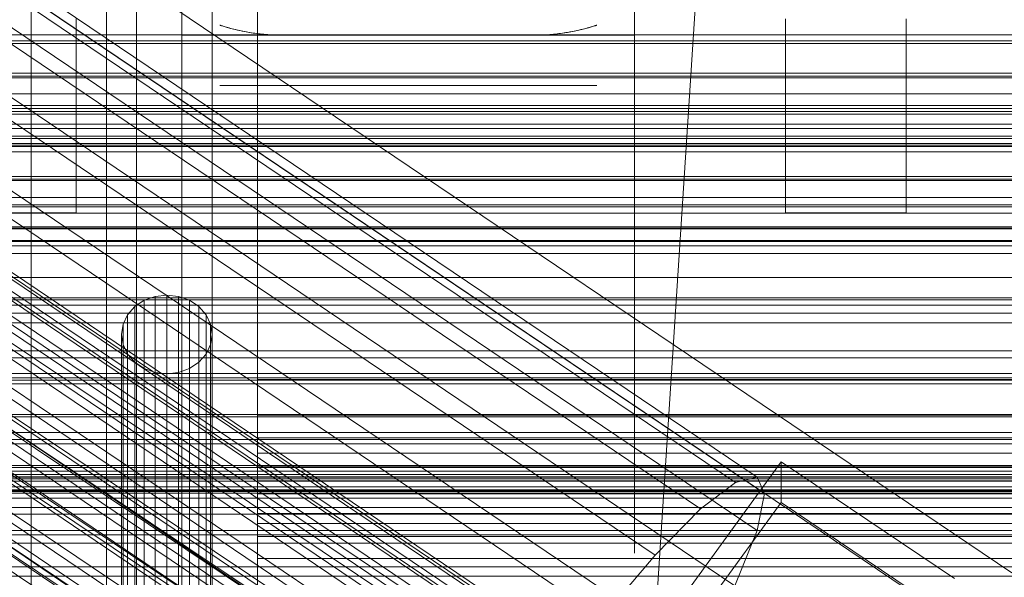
# Model space of a CAD drawing. Header units: millimetres. Extents: x -3490 to 61924, y -72580 to 6847.
# Tile 131 of 256: x -196 to -130, y -34783 to -34746. Entities that reach past the tile are written whole.
import ezdxf

# ---------------------------------------------------------------- set-up
doc = ezdxf.new("R2010")
doc.units = ezdxf.units.MM
for name, color, linetype, lineweight in [('COTAS_O', 1, 'Continuous', 0), ('COTAS_P', 1, 'Continuous', 0), ('frontal_bajante_movil', 7, 'Continuous', 0), ('frontal_briquetadora', 7, 'Continuous', 0), ('frontal_C01', 7, 'Continuous', 0), ('frontal_C02', 7, 'Continuous', 0), ('frontal_C03', 7, 'Continuous', 0), ('frontal_C05', 7, 'Continuous', 0), ('frontal_mezcladora', 7, 'Continuous', 0)]:
    doc.layers.add(name, color=color, linetype=linetype, lineweight=lineweight)
doc.dimstyles.new('R19_100', dxfattribs={"dimtxt": 250, "dimasz": 150, "dimexe": 150, "dimexo": 80, "dimgap": 100, "dimtad": 1, "dimtih": 1, "dimtoh": 1, "dimdsep": 46, "dimcen": 0.09, "dimadec": 0, "dimazin": 0, "dimtfac": 1, "dimtdec": 4, "dimtofl": 0, "dimtmove": 0, "dimatfit": 3, "dimfxl": 1, "dimtolj": 1, "dimtzin": 0, "dimarcsym": 0})

# ---------------------------------------------------------------- blocks, each defined once
blk = doc.blocks.new('DIM_R29_52')
at = {"layer": 'COTAS_P'}
for p, q in [((-1750, -34600), (-1600, -34555)), ((2600, -34600), (2450, -34555)), ((-1750, -35500), (-1750, -34600)), ((-1750, -34600), (2600, -34600)), ((-1750, -34600), (-1600, -34645)), ((2600, -34600), (2450, -34645)), ((2600, -35500), (2600, -34600))]:
    blk.add_line(p, q, dxfattribs=at)
blk.add_text('4350 P', height=250, dxfattribs=at).set_placement((425, -34500))
blk = doc.blocks.new('DIM_R29_58')
at = {"layer": 'COTAS_P'}
for p, q in [((-150, -32300), (550, -32300)), ((550, -32300), (505, -32450)), ((550, -34900), (550, -32300)), ((550, -32300), (595, -32450)), ((550, -34900), (505, -34750)), ((550, -34900), (595, -34750)), ((-150, -34900), (550, -34900))]:
    blk.add_line(p, q, dxfattribs=at)
blk.add_text('2600 P', height=250, rotation=90, dxfattribs=at).set_placement((450, -33600))
blk = doc.blocks.new('DIM_R29_60')
at = {"layer": 'COTAS_O'}
for p, q in [((-650, -33700), (50, -33700)), ((50, -33700), (5, -33850)), ((50, -34900), (50, -33700)), ((50, -33700), (95, -33850)), ((50, -34900), (5, -34750)), ((50, -34900), (95, -34750)), ((-650, -34900), (50, -34900))]:
    blk.add_line(p, q, dxfattribs=at)
blk.add_text('1200 O', height=250, rotation=90, dxfattribs=at).set_placement((-50, -34300))
blk = doc.blocks.new('DIM_R29_61')
at = {"layer": 'COTAS_O'}
for p, q in [((-650, -34200), (-500, -34155)), ((650, -34200), (500, -34155)), ((-650, -34900), (-650, -34200)), ((-650, -34200), (650, -34200)), ((-650, -34200), (-500, -34245)), ((650, -34200), (500, -34245)), ((650, -34900), (650, -34200))]:
    blk.add_line(p, q, dxfattribs=at)
blk.add_text('1300 O', height=250, dxfattribs=at).set_placement((0, -34100))
blk = doc.blocks.new('DIM_R29_66')
at = {"layer": 'COTAS_P'}
for p, q in [((-305, -34680), (395, -34680)), ((395, -34680), (350, -34830)), ((395, -36000), (395, -34680)), ((395, -34680), (440, -34830)), ((395, -36000), (350, -35850)), ((395, -36000), (440, -35850)), ((-305, -36000), (395, -36000))]:
    blk.add_line(p, q, dxfattribs=at)
blk.add_text('1320 P', height=250, rotation=90, dxfattribs=at).set_placement((295, -35340))

msp = doc.modelspace()

# ---------------------------------------------------------------- linework, layer by layer
at = {"layer": 'frontal_bajante_movil'}
for p, q in [((-195, -35227.232), (-195, -34680)), ((-183, -34680), (-183, -35227.232)), ((-183, -34809.578), (-183, -34680)), ((-180, -35227.232), (-180, -34680)), ((-180, -34680), (-180, -34809.578)), ((-195, -34682.819), (-195, -35230.051)), ((-183, -35230.051), (-183, -34682.819)), ((-187.5, -34764.741), (-186.776, -34764.481)), ((-186.776, -34764.481), (-186, -34764.392)), ((-186.776, -34764.481), (-186.776, -34805.4)), ((-186, -34764.392), (-185.224, -34764.481)), ((-186, -34764.392), (-186, -34805.311)), ((-185.224, -34764.481), (-184.5, -34764.741)), ((-185.224, -34764.481), (-185.224, -34805.4)), ((-188.598, -34765.696), (-188.121, -34765.156)), ((-188.121, -34765.156), (-187.5, -34764.741)), ((-188.121, -34765.156), (-188.121, -34806.075)), ((-187.5, -34764.741), (-187.5, -34805.66)), ((-184.5, -34764.741), (-183.879, -34765.156)), ((-184.5, -34764.741), (-184.5, -34805.66)), ((-183.879, -34765.156), (-183.402, -34765.696)), ((-183.879, -34765.156), (-183.879, -34806.075)), ((-188.898, -34766.325), (-188.598, -34765.696)), ((-188.598, -34765.696), (-188.598, -34806.615)), ((-183.402, -34765.696), (-183.102, -34766.325)), ((-183.402, -34765.696), (-183.402, -34806.615)), ((-189, -34767), (-188.898, -34766.325)), ((-188.898, -34766.325), (-188.898, -34807.244)), ((-183.102, -34766.325), (-183, -34767)), ((-183.102, -34766.325), (-183.102, -34807.244)), ((-188.898, -34767.675), (-189, -34767)), ((-189, -34807.919), (-189, -34767)), ((-183, -34767), (-183.102, -34767.675)), ((-183, -34767), (-183, -34807.919)), ((-188.598, -34768.304), (-188.898, -34767.675)), ((-188.898, -34767.675), (-188.898, -34808.594)), ((-183.102, -34767.675), (-183.402, -34768.304)), ((-183.102, -34767.675), (-183.102, -34808.594)), ((-188.121, -34768.844), (-188.598, -34768.304)), ((-188.598, -34768.304), (-188.598, -34809.223)), ((-183.402, -34768.304), (-183.879, -34768.844)), ((-183.402, -34768.304), (-183.402, -34809.223)), ((-187.5, -34769.259), (-188.121, -34768.844)), ((-188.121, -34768.844), (-188.121, -34809.763)), ((-183.879, -34768.844), (-184.5, -34769.259)), ((-183.879, -34768.844), (-183.879, -34809.763)), ((-186.776, -34769.519), (-187.5, -34769.259)), ((-187.5, -34769.259), (-187.5, -34810.178)), ((-186, -34769.608), (-186.776, -34769.519)), ((-186.776, -34769.519), (-186.776, -34810.438)), ((-185.224, -34769.519), (-186, -34769.608)), ((-186, -34769.608), (-186, -34810.527)), ((-184.5, -34769.259), (-185.224, -34769.519)), ((-185.224, -34769.519), (-185.224, -34810.438)), ((-184.5, -34769.259), (-184.5, -34810.178)), ((-180, -34770), (220, -34770)), ((-180, -34772.344), (-180, -34770)), ((-180, -34773.857), (-180, -34770)), ((220, -34772.344), (-180, -34772.344)), ((-180, -34772.344), (-180, -34776.696)), ((-180, -34774.881), (-180, -34772.344)), ((-180, -34773.857), (-180, -34776.696)), ((220, -34773.857), (-180, -34773.857)), ((-180, -34775.785), (-180, -34773.857)), ((220, -34774.881), (-180, -34774.881)), ((-180, -34774.881), (-180, -34779.528)), ((-180, -34777.578), (-180, -34774.881)), ((-180, -34775.785), (-180, -34778.872)), ((220, -34775.785), (-180, -34775.785)), ((-180, -34776.696), (220, -34776.696)), ((-180, -34776.696), (-180, -34778.872)), ((-180, -34776.696), (-180, -34779.528)), ((220, -34777.578), (-180, -34777.578)), ((-180, -34777.578), (-180, -34782.414)), ((-180, -34780.398), (-180, -34777.578)), ((-180, -34778.872), (220, -34778.872)), ((-180, -34778.872), (-180, -34781.851)), ((-180, -34779.528), (220, -34779.528)), ((-180, -34779.528), (-180, -34781.851)), ((-180, -34779.528), (-180, -34782.414)), ((220, -34780.398), (-180, -34780.398)), ((-180, -34780.398), (-180, -34785.366)), ((-180, -34783.305), (-180, -34780.398)), ((-180, -34781.851), (220, -34781.851)), ((-180, -34781.851), (-180, -34784.832)), ((-180, -34782.414), (220, -34782.414)), ((-180, -34782.414), (-180, -34784.832)), ((-180, -34782.414), (-180, -34785.366))]:
    msp.add_line(p, q, dxfattribs=at)
at = {"layer": 'frontal_briquetadora'}
for p, q in [((-210, -34750), (210, -34750)), ((-490, -34760), (490, -34760)), ((-490, -34760), (340, -34760))]:
    msp.add_line(p, q, dxfattribs=at)
at = {"layer": 'frontal_C01'}
for p, q in [((-331.181, -34652.123), (-146.872, -34776.458)), ((-332.629, -34652.472), (-148.32, -34776.807)), ((-330.692, -34653.213), (-146.383, -34777.548)), ((-334.938, -34654.237), (-150.629, -34778.572)), ((-355.53, -34655.937), (-141.731, -34800.166)), ((-355.017, -34655.814), (-141.218, -34800.042)), ((-354.844, -34656.2), (-141.045, -34800.428)), ((-331.197, -34655.668), (-146.887, -34780.003)), ((-356.348, -34656.563), (-142.549, -34800.791)), ((-355.022, -34657.07), (-141.224, -34801.298)), ((-337.95, -34657.298), (-153.641, -34781.633)), ((-357.415, -34657.647), (-143.617, -34801.875)), ((-355.541, -34658.364), (-141.742, -34802.592)), ((-358.659, -34659.117), (-144.861, -34803.345)), ((-332.659, -34659.321), (-148.35, -34783.655)), ((-356.363, -34659.994), (-142.565, -34804.223)), ((-146.196, -34805.099), (-359.995, -34660.871)), ((-341.461, -34661.445), (-157.152, -34785.78)), ((-357.434, -34661.85), (-143.635, -34806.078)), ((-361.332, -34662.791), (-147.533, -34807.019)), ((-358.68, -34663.804), (-144.881, -34808.033)), ((-334.981, -34663.922), (-150.672, -34788.257)), ((-362.578, -34664.745), (-148.779, -34808.973)), ((-360.017, -34665.724), (-146.218, -34809.952)), ((-363.648, -34666.6), (-149.85, -34810.829)), ((-160.922, -34790.731), (-345.231, -34666.396)), ((-361.352, -34667.478), (-147.554, -34811.707)), ((-364.471, -34668.231), (-150.672, -34812.459)), ((-362.596, -34668.948), (-148.798, -34813.176)), ((-338.003, -34669.159), (-153.694, -34793.494)), ((-349.002, -34671.814), (-164.693, -34796.149)), ((-341.52, -34674.675), (-157.211, -34799.009)), ((-352.519, -34677.329), (-168.21, -34801.664)), ((-345.291, -34680.092), (-160.982, -34804.427)), ((-130, -34782.805), (-228.298, -34716.493)), ((-228.298, -34722.274), (-130, -34788.585)), ((-440, -34747.533), (440, -34747.533)), ((-440, -34747.708), (440, -34747.708)), ((440, -34749.694), (-440, -34749.694)), ((-440, -34749.888), (440, -34749.888)), ((-440, -34752.019), (440, -34752.019)), ((-311.15, -34751.836), (311.15, -34751.836)), ((-440, -34752.221), (440, -34752.221)), ((-311.15, -34752.404), (311.15, -34752.404)), ((-440, -34754.352), (440, -34754.352)), ((-440, -34754.547), (440, -34754.547)), ((-440, -34756.533), (440, -34756.533)), ((-440, -34756.707), (440, -34756.707)), ((-440, -34758.412), (440, -34758.412)), ((-440, -34758.555), (440, -34758.555)), ((-311.15, -34758.419), (311.15, -34758.419)), ((-311.15, -34758.968), (311.15, -34758.968)), ((-440, -34759.864), (440, -34759.864)), ((-440, -34759.964), (440, -34759.964)), ((-440, -34760.787), (440, -34760.787)), ((-440, -34760.839), (440, -34760.839)), ((-440, -34761.12), (440, -34761.12)), ((-311.15, -34764.573), (311.15, -34764.573)), ((-311.15, -34765.066), (311.15, -34765.066)), ((-311.15, -34769.878), (311.15, -34769.878)), ((-311.15, -34770.281), (311.15, -34770.281)), ((-311.15, -34773.974), (311.15, -34773.974)), ((-311.15, -34774.258), (311.15, -34774.258)), ((-172.809, -34813.291), (-145.277, -34775.436)), ((-145.289, -34778.132), (-145.277, -34775.436)), ((-145.277, -34775.436), (-133.809, -34783.173)), ((-311.15, -34776.58), (311.15, -34776.58)), ((-311.15, -34776.727), (311.15, -34776.727)), ((-150.629, -34778.572), (-148.32, -34776.807)), ((-148.32, -34776.807), (-146.872, -34776.458)), ((-146.872, -34776.458), (-146.383, -34777.548)), ((-311.15, -34777.519), (311.15, -34777.519)), ((-146.383, -34777.548), (-146.887, -34780.003)), ((-145.289, -34778.132), (-172.821, -34815.987)), ((-133.821, -34785.869), (-145.289, -34778.132)), ((-153.641, -34781.633), (-150.629, -34778.572)), ((-146.887, -34780.003), (-148.35, -34783.655)), ((-157.152, -34785.78), (-153.641, -34781.633))]:
    msp.add_line(p, q, dxfattribs=at)
at = {"layer": 'frontal_C02'}
for p, q in [((-331.181, -34682.179), (-146.872, -34805.433)), ((-332.629, -34682.337), (-148.32, -34805.591)), ((-330.692, -34683.462), (-146.383, -34806.716)), ((-334.938, -34683.924), (-150.629, -34807.179)), ((-331.197, -34686.098), (-146.887, -34809.352)), ((-337.95, -34686.833), (-153.641, -34810.088)), ((-332.659, -34689.907), (-148.35, -34813.162)), ((-130, -34811.926), (-228.298, -34746.19)), ((-228.298, -34751.921), (-130, -34817.656)), ((430, -34772.309), (-430, -34772.309)), ((430, -34777.309), (-430, -34777.309))]:
    msp.add_line(p, q, dxfattribs=at)
at = {"layer": 'frontal_C03'}
for p, q in [((-1250, -34747.145), (1250, -34747.145)), ((1250, -34749.997), (-1250, -34749.997)), ((1250, -34751.054), (-1250, -34751.054)), ((-1250, -34753.07), (1250, -34753.07)), ((1250, -34753.361), (-1250, -34753.361)), ((-1250, -34753.868), (1250, -34753.868)), ((1250, -34754.015), (-1250, -34754.015)), ((-1250, -34754.452), (1250, -34754.452)), ((1250, -34754.896), (-1250, -34754.896)), ((-1250, -34756.79), (1250, -34756.79)), ((-1250, -34757.92), (1250, -34757.92)), ((-1250, -34761.639), (1250, -34761.639)), ((-1250, -34763.236), (1250, -34763.236)), ((1250, -34764.703), (-1250, -34764.703)), ((1250, -34765.584), (-1250, -34765.584)), ((1250, -34766.237), (-1250, -34766.237)), ((-1250, -34768.083), (1250, -34768.083)), ((1250, -34768.545), (-1250, -34768.545)), ((-1250, -34769.602), (1250, -34769.602)), ((-1250, -34770.038), (1250, -34770.038)), ((1250, -34772.454), (-1250, -34772.454)), ((1250, -34773.512), (-1250, -34773.512)), ((-1268, -34776.056), (1268, -34776.056)), ((-1268, -34776.28), (1268, -34776.28)), ((-1250, -34775.683), (1250, -34775.683)), ((1250, -34775.819), (-1250, -34775.819)), ((-1268, -34776.445), (1268, -34776.445)), ((1250, -34776.473), (-1250, -34776.473)), ((-1268, -34777.102), (1268, -34777.102)), ((-1268, -34777.42), (1268, -34777.42)), ((1250, -34777.354), (-1250, -34777.354)), ((1250, -34777.864), (-1250, -34777.864)), ((-1268, -34778.466), (1268, -34778.466)), ((-1268, -34778.915), (1268, -34778.915)), ((-1268, -34780.278), (1268, -34780.278)), ((-1268, -34780.828), (1268, -34780.828)), ((-1268, -34782.416), (1268, -34782.416)), ((1268, -34783.029), (-1268, -34783.029))]:
    msp.add_line(p, q, dxfattribs=at)
at = {"layer": 'frontal_C05'}
for p, q in [((-185, -34792), (-185, -34717)), ((-188, -34789), (-188, -34720)), ((-185, -34747.157), (-185, -34743.2)), ((-155, -34747.157), (-155, -34743.2)), ((-190, -34746.531), (-190, -34744.337)), ((-185, -34744.35), (-185, -34746.541)), ((-180, -34744.35), (-180, -34746.541)), ((-180, -34747.206), (-180, -34744.645)), ((-190, -34745.458), (-190, -34747.874)), ((-180, -34747.874), (-180, -34745.458)), ((-185, -34746.793), (-185, -34745.866)), ((-180, -34746.793), (-180, -34745.866)), ((-155, -34745.866), (-155, -34746.793)), ((-190, -34748.755), (-190, -34746.531)), ((-185, -34746.541), (-185, -34748.764)), ((-185, -34747.75), (-185, -34746.793)), ((-182.496, -34746.501), (-182.485, -34746.505)), ((-182.485, -34746.505), (-182.496, -34746.501)), ((-182.485, -34746.505), (-182.465, -34746.511)), ((-182.468, -34746.51), (-182.485, -34746.505)), ((-182.445, -34746.517), (-182.468, -34746.51)), ((-182.465, -34746.511), (-182.439, -34746.519)), ((-182.416, -34746.527), (-182.445, -34746.517)), ((-182.439, -34746.519), (-182.405, -34746.53)), ((-182.376, -34746.539), (-182.416, -34746.527)), ((-182.405, -34746.53), (-182.365, -34746.543)), ((-182.325, -34746.555), (-182.376, -34746.539)), ((-182.365, -34746.543), (-182.318, -34746.557)), ((-182.318, -34746.557), (-182.265, -34746.573)), ((-182.265, -34746.573), (-182.206, -34746.591)), ((-182.198, -34746.593), (-182.265, -34746.573)), ((-182.206, -34746.591), (-182.142, -34746.61)), ((-182.125, -34746.615), (-182.198, -34746.593)), ((-182.142, -34746.61), (-182.072, -34746.63)), ((-182.045, -34746.638), (-182.125, -34746.615)), ((-182.072, -34746.63), (-181.999, -34746.651)), ((-181.959, -34746.662), (-182.045, -34746.638)), ((-181.999, -34746.651), (-181.921, -34746.673)), ((-181.868, -34746.688), (-181.959, -34746.662)), ((-181.921, -34746.673), (-181.839, -34746.696)), ((-181.773, -34746.713), (-181.868, -34746.688)), ((-181.839, -34746.696), (-181.754, -34746.718)), ((-181.672, -34746.74), (-181.773, -34746.713)), ((-181.754, -34746.718), (-181.665, -34746.742)), ((-181.568, -34746.766), (-181.672, -34746.74)), ((-181.665, -34746.742), (-181.573, -34746.765)), ((-181.573, -34746.765), (-181.478, -34746.789)), ((-181.447, -34746.796), (-181.568, -34746.766)), ((-181.478, -34746.789), (-181.38, -34746.812)), ((-181.308, -34746.829), (-181.447, -34746.796)), ((-181.38, -34746.812), (-181.279, -34746.835)), ((-181.164, -34746.861), (-181.308, -34746.829)), ((-181.279, -34746.835), (-181.177, -34746.859)), ((-181.177, -34746.859), (-181.072, -34746.881)), ((-181.016, -34746.893), (-181.164, -34746.861)), ((-181.072, -34746.881), (-180.965, -34746.904)), ((-180.864, -34746.924), (-181.016, -34746.893)), ((-180.965, -34746.904), (-180.856, -34746.925)), ((-180.709, -34746.953), (-180.864, -34746.924)), ((-180.856, -34746.925), (-180.745, -34746.946)), ((-180, -34746.541), (-180, -34748.764)), ((-180, -34747.75), (-180, -34746.793)), ((-159.293, -34746.953), (-159.138, -34746.924)), ((-159.113, -34746.919), (-159.221, -34746.94)), ((-159.138, -34746.924), (-158.986, -34746.893)), ((-159.007, -34746.898), (-159.113, -34746.919)), ((-158.903, -34746.876), (-159.007, -34746.898)), ((-158.986, -34746.893), (-158.839, -34746.862)), ((-158.8, -34746.853), (-158.903, -34746.876)), ((-158.839, -34746.862), (-158.695, -34746.83)), ((-158.7, -34746.831), (-158.8, -34746.853)), ((-158.602, -34746.808), (-158.7, -34746.831)), ((-158.695, -34746.83), (-158.556, -34746.797)), ((-158.506, -34746.785), (-158.602, -34746.808)), ((-158.556, -34746.797), (-158.436, -34746.767)), ((-158.412, -34746.761), (-158.506, -34746.785)), ((-158.436, -34746.767), (-158.331, -34746.741)), ((-158.321, -34746.738), (-158.412, -34746.761)), ((-158.331, -34746.741), (-158.229, -34746.714)), ((-158.232, -34746.715), (-158.321, -34746.738)), ((-158.148, -34746.692), (-158.232, -34746.715)), ((-158.229, -34746.714), (-158.132, -34746.688)), ((-158.066, -34746.67), (-158.148, -34746.692)), ((-158.132, -34746.688), (-158.04, -34746.662)), ((-157.989, -34746.648), (-158.066, -34746.67)), ((-158.04, -34746.662), (-157.953, -34746.638)), ((-157.917, -34746.627), (-157.989, -34746.648)), ((-157.953, -34746.638), (-157.873, -34746.614)), ((-157.849, -34746.607), (-157.917, -34746.627)), ((-157.873, -34746.614), (-157.799, -34746.592)), ((-157.786, -34746.589), (-157.849, -34746.607)), ((-157.799, -34746.592), (-157.732, -34746.572)), ((-157.729, -34746.571), (-157.786, -34746.589)), ((-157.732, -34746.572), (-157.672, -34746.554)), ((-157.678, -34746.556), (-157.729, -34746.571)), ((-157.632, -34746.542), (-157.678, -34746.556)), ((-157.672, -34746.554), (-157.621, -34746.538)), ((-157.593, -34746.529), (-157.632, -34746.542)), ((-157.621, -34746.538), (-157.582, -34746.526)), ((-157.56, -34746.519), (-157.593, -34746.529)), ((-157.582, -34746.526), (-157.553, -34746.517)), ((-157.534, -34746.511), (-157.56, -34746.519)), ((-157.553, -34746.517), (-157.53, -34746.51)), ((-157.515, -34746.505), (-157.534, -34746.511)), ((-157.53, -34746.51), (-157.514, -34746.504)), ((-157.504, -34746.501), (-157.515, -34746.505)), ((-157.514, -34746.504), (-157.504, -34746.501)), ((-155, -34746.793), (-155, -34747.75)), ((-185, -34747.371), (-185, -34747.157)), ((-155, -34747.157), (-185, -34747.157)), ((-185, -34747.614), (-185, -34747.371)), ((-180.745, -34746.946), (-180.633, -34746.967)), ((-180.55, -34746.981), (-180.709, -34746.953)), ((-180.633, -34746.967), (-180.519, -34746.986)), ((-180.389, -34747.008), (-180.55, -34746.981)), ((-180.519, -34746.986), (-180.403, -34747.005)), ((-180.403, -34747.005), (-180.286, -34747.023)), ((-180.225, -34747.032), (-180.389, -34747.008)), ((-180.286, -34747.023), (-180.168, -34747.04)), ((-180.059, -34747.055), (-180.225, -34747.032)), ((-180.168, -34747.04), (-180.049, -34747.056)), ((-179.891, -34747.076), (-180.059, -34747.055)), ((-180.049, -34747.056), (-179.929, -34747.071)), ((-180, -34749.797), (-180, -34747.206)), ((-179.929, -34747.071), (-179.808, -34747.085)), ((-179.721, -34747.095), (-179.891, -34747.076)), ((-179.808, -34747.085), (-179.686, -34747.098)), ((-179.549, -34747.111), (-179.721, -34747.095)), ((-179.686, -34747.098), (-179.563, -34747.11)), ((-179.563, -34747.11), (-179.44, -34747.12)), ((-179.376, -34747.125), (-179.549, -34747.111)), ((-179.44, -34747.12), (-179.316, -34747.129)), ((-179.202, -34747.136), (-179.376, -34747.125)), ((-179.316, -34747.129), (-179.192, -34747.137)), ((-179.028, -34747.146), (-179.202, -34747.136)), ((-179.192, -34747.137), (-179.067, -34747.144)), ((-179.067, -34747.144), (-178.941, -34747.149)), ((-178.852, -34747.152), (-179.028, -34747.146)), ((-178.941, -34747.149), (-178.816, -34747.153)), ((-178.676, -34747.156), (-178.852, -34747.152)), ((-178.816, -34747.153), (-178.69, -34747.156)), ((-178.69, -34747.156), (-178.595, -34747.157)), ((-178.5, -34747.157), (-178.676, -34747.156)), ((-178.5, -34747.157), (-178.595, -34747.157)), ((-161.5, -34747.157), (-178.5, -34747.157)), ((-161.5, -34747.157), (-161.324, -34747.156)), ((-161.5, -34747.157), (-161.426, -34747.157)), ((-161.352, -34747.156), (-161.426, -34747.157)), ((-161.228, -34747.154), (-161.352, -34747.156)), ((-161.324, -34747.156), (-161.148, -34747.152)), ((-161.105, -34747.151), (-161.228, -34747.154)), ((-161.148, -34747.152), (-160.973, -34747.146)), ((-160.982, -34747.146), (-161.105, -34747.151)), ((-160.86, -34747.14), (-160.982, -34747.146)), ((-160.973, -34747.146), (-160.798, -34747.137)), ((-160.738, -34747.133), (-160.86, -34747.14)), ((-160.798, -34747.137), (-160.625, -34747.125)), ((-160.616, -34747.124), (-160.738, -34747.133)), ((-160.625, -34747.125), (-160.452, -34747.111)), ((-160.495, -34747.115), (-160.616, -34747.124)), ((-160.375, -34747.104), (-160.495, -34747.115)), ((-160.452, -34747.111), (-160.281, -34747.095)), ((-160.255, -34747.092), (-160.375, -34747.104)), ((-160.281, -34747.095), (-160.111, -34747.076)), ((-160.136, -34747.079), (-160.255, -34747.092)), ((-160.018, -34747.065), (-160.136, -34747.079)), ((-160.111, -34747.076), (-159.943, -34747.055)), ((-159.9, -34747.05), (-160.018, -34747.065)), ((-159.943, -34747.055), (-159.777, -34747.033)), ((-159.784, -34747.034), (-159.9, -34747.05)), ((-159.669, -34747.017), (-159.784, -34747.034)), ((-159.777, -34747.033), (-159.613, -34747.008)), ((-159.555, -34746.999), (-159.669, -34747.017)), ((-159.613, -34747.008), (-159.452, -34746.981)), ((-159.442, -34746.98), (-159.555, -34746.999)), ((-159.452, -34746.981), (-159.293, -34746.953)), ((-159.331, -34746.96), (-159.442, -34746.98)), ((-159.221, -34746.94), (-159.331, -34746.96)), ((-155, -34747.371), (-155, -34747.157)), ((-155, -34747.614), (-155, -34747.371)), ((-190, -34747.874), (-190, -34750.318)), ((-185, -34747.885), (-185, -34747.614)), ((-185, -34748.735), (-185, -34747.75)), ((-185, -34748.184), (-185, -34747.885)), ((-185, -34748.51), (-185, -34748.184)), ((-180, -34748.735), (-180, -34747.75)), ((-180, -34750.318), (-180, -34747.874)), ((-155, -34747.885), (-155, -34747.614)), ((-155, -34747.75), (-155, -34748.735)), ((-155, -34748.184), (-155, -34747.885)), ((-155, -34748.51), (-155, -34748.184)), ((-190, -34751.005), (-190, -34748.755)), ((-185, -34748.861), (-185, -34748.51)), ((-185, -34749.746), (-185, -34748.735)), ((-185, -34748.764), (-185, -34751.012)), ((-185, -34749.238), (-185, -34748.861)), ((-180, -34749.746), (-180, -34748.735)), ((-180, -34748.764), (-180, -34751.012)), ((-155, -34748.861), (-155, -34748.51)), ((-155, -34748.735), (-155, -34749.746)), ((-155, -34749.238), (-155, -34748.861)), ((-185, -34749.639), (-185, -34749.238)), ((-155, -34749.639), (-155, -34749.238)), ((-185, -34750.063), (-185, -34749.639)), ((-185, -34750.78), (-185, -34749.746)), ((-185, -34750.51), (-185, -34750.063)), ((-180, -34750.78), (-180, -34749.746)), ((-180, -34752.41), (-180, -34749.797)), ((-155, -34750.063), (-155, -34749.639)), ((-155, -34749.746), (-155, -34750.78)), ((-155, -34750.51), (-155, -34750.063)), ((-190, -34750.318), (-190, -34752.783)), ((-185, -34750.977), (-185, -34750.51)), ((-185, -34751.834), (-185, -34750.78)), ((-182.469, -34750.5), (-182.489, -34750.5)), ((-182.439, -34750.5), (-182.469, -34750.5)), ((-182.4, -34750.5), (-182.439, -34750.5)), ((-182.35, -34750.5), (-182.4, -34750.5)), ((-182.292, -34750.5), (-182.35, -34750.5)), ((-182.223, -34750.5), (-182.292, -34750.5)), ((-182.146, -34750.5), (-182.223, -34750.5)), ((-182.059, -34750.5), (-182.146, -34750.5)), ((-181.964, -34750.5), (-182.059, -34750.5)), ((-181.86, -34750.5), (-181.964, -34750.5)), ((-181.748, -34750.5), (-181.86, -34750.5)), ((-181.627, -34750.5), (-181.748, -34750.5)), ((-181.499, -34750.5), (-181.627, -34750.5)), ((-181.363, -34750.5), (-181.499, -34750.5)), ((-181.221, -34750.5), (-181.363, -34750.5)), ((-181.071, -34750.5), (-181.221, -34750.5)), ((-180.915, -34750.5), (-181.071, -34750.5)), ((-180.753, -34750.5), (-180.915, -34750.5)), ((-180.586, -34750.5), (-180.753, -34750.5)), ((-180.413, -34750.5), (-180.586, -34750.5)), ((-180.236, -34750.5), (-180.413, -34750.5)), ((-180.054, -34750.5), (-180.236, -34750.5)), ((-179.868, -34750.5), (-180.054, -34750.5)), ((-180, -34752.783), (-180, -34750.318)), ((-180, -34751.834), (-180, -34750.78)), ((-179.679, -34750.5), (-179.868, -34750.5)), ((-179.487, -34750.5), (-179.679, -34750.5)), ((-179.293, -34750.5), (-179.487, -34750.5)), ((-179.096, -34750.5), (-179.293, -34750.5)), ((-178.898, -34750.5), (-179.096, -34750.5)), ((-178.699, -34750.5), (-178.898, -34750.5)), ((-178.5, -34750.5), (-178.699, -34750.5)), ((-161.5, -34750.5), (-178.5, -34750.5)), ((-161.304, -34750.5), (-161.5, -34750.5)), ((-161.108, -34750.5), (-161.304, -34750.5)), ((-160.913, -34750.5), (-161.108, -34750.5)), ((-160.72, -34750.5), (-160.913, -34750.5)), ((-160.528, -34750.5), (-160.72, -34750.5)), ((-160.339, -34750.5), (-160.528, -34750.5)), ((-160.152, -34750.5), (-160.339, -34750.5)), ((-159.969, -34750.5), (-160.152, -34750.5)), ((-159.79, -34750.5), (-159.969, -34750.5)), ((-159.614, -34750.5), (-159.79, -34750.5)), ((-159.444, -34750.5), (-159.614, -34750.5)), ((-159.278, -34750.5), (-159.444, -34750.5)), ((-159.117, -34750.5), (-159.278, -34750.5)), ((-158.962, -34750.5), (-159.117, -34750.5)), ((-158.814, -34750.5), (-158.962, -34750.5)), ((-158.672, -34750.5), (-158.814, -34750.5)), ((-158.536, -34750.5), (-158.672, -34750.5)), ((-158.408, -34750.5), (-158.536, -34750.5)), ((-158.287, -34750.5), (-158.408, -34750.5)), ((-158.174, -34750.5), (-158.287, -34750.5)), ((-158.069, -34750.5), (-158.174, -34750.5)), ((-157.972, -34750.5), (-158.069, -34750.5)), ((-157.884, -34750.5), (-157.972, -34750.5)), ((-157.804, -34750.5), (-157.884, -34750.5)), ((-157.734, -34750.5), (-157.804, -34750.5)), ((-157.672, -34750.5), (-157.734, -34750.5)), ((-157.62, -34750.5), (-157.672, -34750.5)), ((-157.577, -34750.5), (-157.62, -34750.5)), ((-157.543, -34750.5), (-157.577, -34750.5)), ((-157.519, -34750.5), (-157.543, -34750.5)), ((-157.505, -34750.5), (-157.519, -34750.5)), ((-155, -34750.977), (-155, -34750.51)), ((-155, -34750.78), (-155, -34751.834)), ((-190, -34753.275), (-190, -34751.005)), ((-185, -34751.465), (-185, -34750.977)), ((-185, -34751.012), (-185, -34753.28)), ((-185, -34751.971), (-185, -34751.465)), ((-180, -34751.012), (-180, -34753.28)), ((-155, -34751.465), (-155, -34750.977)), ((-155, -34751.971), (-155, -34751.465)), ((-185, -34752.906), (-185, -34751.834)), ((-185, -34752.495), (-185, -34751.971)), ((-180, -34752.906), (-180, -34751.834)), ((-155, -34751.834), (-155, -34752.906)), ((-155, -34752.495), (-155, -34751.971)), ((-190, -34752.783), (-190, -34755.263)), ((-185, -34753.035), (-185, -34752.495)), ((-180, -34755.039), (-180, -34752.41)), ((-180, -34755.263), (-180, -34752.783)), ((-155, -34753.035), (-155, -34752.495)), ((-190, -34755.559), (-190, -34753.275)), ((-185, -34753.993), (-185, -34752.906)), ((-185, -34753.589), (-185, -34753.035)), ((-185, -34753.28), (-185, -34755.562)), ((-180, -34753.993), (-180, -34752.906)), ((-180, -34753.28), (-180, -34755.562)), ((-155, -34752.906), (-155, -34753.993)), ((-155, -34753.589), (-155, -34753.035)), ((-185, -34754.157), (-185, -34753.589)), ((-185, -34755.093), (-185, -34753.993)), ((-180, -34755.093), (-180, -34753.993)), ((-155, -34754.157), (-155, -34753.589)), ((-155, -34753.993), (-155, -34755.093)), ((-185, -34754.738), (-185, -34754.157)), ((-185, -34755.328), (-185, -34754.738)), ((-155, -34754.738), (-155, -34754.157)), ((-155, -34755.328), (-155, -34754.738)), ((-190, -34755.263), (-190, -34757.753)), ((-185, -34756.202), (-185, -34755.093)), ((-185, -34755.928), (-185, -34755.328)), ((-180, -34757.679), (-180, -34755.039)), ((-180, -34756.202), (-180, -34755.093)), ((-180, -34757.753), (-180, -34755.263)), ((-155, -34755.093), (-155, -34756.202)), ((-155, -34755.928), (-155, -34755.328)), ((-190, -34757.852), (-190, -34755.559)), ((-185, -34755.562), (-185, -34757.853)), ((-185, -34756.535), (-185, -34755.928)), ((-180, -34755.562), (-180, -34757.853)), ((-155, -34756.535), (-155, -34755.928)), ((-185, -34757.319), (-185, -34756.202)), ((-185, -34757.149), (-185, -34756.535)), ((-180, -34757.319), (-180, -34756.202)), ((-155, -34756.202), (-155, -34757.319)), ((-155, -34757.149), (-155, -34756.535)), ((-185, -34757.767), (-185, -34757.149)), ((-185, -34758.439), (-185, -34757.319)), ((-180, -34758.439), (-180, -34757.319)), ((-155, -34757.767), (-155, -34757.149)), ((-155, -34757.319), (-155, -34758.439)), ((-190, -34757.753), (-190, -34760.247)), ((-190, -34760.148), (-190, -34757.852)), ((-185, -34758.388), (-185, -34757.767)), ((-185, -34757.853), (-185, -34760.147)), ((-180, -34760.321), (-180, -34757.679)), ((-180, -34760.247), (-180, -34757.753)), ((-180, -34757.853), (-180, -34760.147)), ((-155, -34758.388), (-155, -34757.767)), ((-185, -34759.011), (-185, -34758.388)), ((-185, -34759.561), (-185, -34758.439)), ((-180, -34759.561), (-180, -34758.439)), ((-155, -34759.011), (-155, -34758.388)), ((-155, -34758.439), (-155, -34759.561)), ((-185, -34759.634), (-185, -34759.011)), ((-155, -34759.634), (-155, -34759.011)), ((-185, -34760.681), (-185, -34759.561)), ((-185, -34760.255), (-185, -34759.634)), ((-180, -34760.681), (-180, -34759.561)), ((-155, -34759.561), (-155, -34760.681)), ((-155, -34760.255), (-155, -34759.634)), ((-190, -34762.441), (-190, -34760.148)), ((-190, -34760.247), (-190, -34762.737)), ((-185, -34760.147), (-185, -34762.438)), ((-185, -34760.873), (-185, -34760.255)), ((-180, -34760.147), (-180, -34762.438)), ((-180, -34762.737), (-180, -34760.247)), ((-180, -34762.961), (-180, -34760.321)), ((-155, -34760.873), (-155, -34760.255)), ((-185, -34761.798), (-185, -34760.681)), ((-185, -34761.486), (-185, -34760.873)), ((-180, -34761.798), (-180, -34760.681)), ((-155, -34760.681), (-155, -34761.798)), ((-155, -34761.486), (-155, -34760.873)), ((-185, -34762.094), (-185, -34761.486)), ((-185, -34762.907), (-185, -34761.798)), ((-180, -34762.907), (-180, -34761.798)), ((-155, -34762.094), (-155, -34761.486)), ((-155, -34761.798), (-155, -34762.907)), ((-190, -34764.725), (-190, -34762.441)), ((-185, -34762.693), (-185, -34762.094)), ((-185, -34762.438), (-185, -34764.72)), ((-180, -34762.438), (-180, -34764.72)), ((-155, -34762.693), (-155, -34762.094)), ((-190, -34762.737), (-190, -34765.217)), ((-185, -34763.283), (-185, -34762.693)), ((-185, -34764.007), (-185, -34762.907)), ((-180, -34765.217), (-180, -34762.737)), ((-180, -34764.007), (-180, -34762.907)), ((-180, -34765.59), (-180, -34762.961)), ((-155, -34763.283), (-155, -34762.693)), ((-155, -34762.907), (-155, -34764.007)), ((-185, -34763.863), (-185, -34763.283)), ((-185, -34764.431), (-185, -34763.863)), ((-155, -34763.863), (-155, -34763.283)), ((-155, -34764.431), (-155, -34763.863)), ((-185, -34765.094), (-185, -34764.007)), ((-185, -34764.985), (-185, -34764.431)), ((-180, -34765.094), (-180, -34764.007)), ((-155, -34764.007), (-155, -34765.094)), ((-155, -34764.985), (-155, -34764.431)), ((-190, -34766.995), (-190, -34764.725)), ((-185, -34764.72), (-185, -34766.988)), ((-185, -34765.524), (-185, -34764.985)), ((-185, -34766.166), (-185, -34765.094)), ((-180, -34764.72), (-180, -34766.988)), ((-180, -34766.166), (-180, -34765.094)), ((-155, -34765.524), (-155, -34764.985)), ((-155, -34765.094), (-155, -34766.166)), ((-190, -34765.217), (-190, -34767.682)), ((-185, -34766.047), (-185, -34765.524)), ((-180, -34767.682), (-180, -34765.217)), ((-180, -34768.203), (-180, -34765.59)), ((-155, -34766.047), (-155, -34765.524)), ((-185, -34766.553), (-185, -34766.047)), ((-185, -34767.22), (-185, -34766.166)), ((-180, -34767.22), (-180, -34766.166)), ((-155, -34766.553), (-155, -34766.047)), ((-155, -34766.166), (-155, -34767.22)), ((-190, -34769.245), (-190, -34766.995)), ((-185, -34767.04), (-185, -34766.553)), ((-185, -34766.988), (-185, -34769.236)), ((-185, -34767.506), (-185, -34767.04)), ((-180, -34766.988), (-180, -34769.236)), ((-155, -34767.04), (-155, -34766.553)), ((-155, -34767.506), (-155, -34767.04)), ((-190, -34767.682), (-190, -34770.126)), ((-185, -34768.254), (-185, -34767.22)), ((-185, -34767.952), (-185, -34767.506)), ((-180, -34768.254), (-180, -34767.22)), ((-180, -34770.126), (-180, -34767.682)), ((-155, -34767.22), (-155, -34768.254)), ((-155, -34767.952), (-155, -34767.506)), ((-185, -34768.376), (-185, -34767.952)), ((-185, -34769.265), (-185, -34768.254)), ((-185, -34768.776), (-185, -34768.376)), ((-180, -34770.794), (-180, -34768.203)), ((-180, -34769.265), (-180, -34768.254)), ((-155, -34768.376), (-155, -34767.952)), ((-155, -34768.254), (-155, -34769.265)), ((-155, -34768.776), (-155, -34768.376)), ((-185, -34769.152), (-185, -34768.776)), ((-155, -34769.152), (-155, -34768.776)), ((-190, -34771.469), (-190, -34769.245)), ((-185, -34769.503), (-185, -34769.152)), ((-185, -34769.236), (-185, -34771.459)), ((-185, -34770.25), (-185, -34769.265)), ((-185, -34769.827), (-185, -34769.503)), ((-180, -34769.236), (-180, -34771.459)), ((-180, -34770.25), (-180, -34769.265)), ((-155, -34769.503), (-155, -34769.152)), ((-155, -34769.265), (-155, -34770.25)), ((-155, -34769.827), (-155, -34769.503)), ((-190, -34770.126), (-190, -34772.542)), ((-185, -34770.125), (-185, -34769.827)), ((-185, -34770.395), (-185, -34770.125)), ((-185, -34771.207), (-185, -34770.25)), ((-185, -34770.637), (-185, -34770.395)), ((-180, -34772.542), (-180, -34770.126)), ((-180, -34771.207), (-180, -34770.25)), ((-155, -34770.125), (-155, -34769.827)), ((-155, -34770.395), (-155, -34770.125)), ((-155, -34770.25), (-155, -34771.207)), ((-155, -34770.637), (-155, -34770.395)), ((-185, -34770.85), (-185, -34770.637)), ((-185, -34771.033), (-185, -34770.85)), ((-185, -34771.187), (-185, -34771.033)), ((-180, -34773.355), (-180, -34770.794)), ((-155, -34770.85), (-155, -34770.637)), ((-155, -34771.033), (-155, -34770.85)), ((-155, -34771.187), (-155, -34771.033)), ((-190, -34773.663), (-190, -34771.469)), ((-185, -34771.31), (-185, -34771.187)), ((-185, -34772.134), (-185, -34771.207)), ((-185, -34771.403), (-185, -34771.31)), ((-185, -34771.465), (-185, -34771.403)), ((-185, -34771.459), (-185, -34773.65)), ((-185, -34771.496), (-185, -34771.465)), ((-180, -34772.134), (-180, -34771.207)), ((-180, -34771.459), (-180, -34773.65)), ((-155, -34771.31), (-155, -34771.187)), ((-155, -34771.207), (-155, -34772.134)), ((-155, -34771.403), (-155, -34771.31)), ((-155, -34771.465), (-155, -34771.403)), ((-155, -34771.496), (-155, -34771.465)), ((-185, -34773.029), (-185, -34772.134)), ((-180, -34773.029), (-180, -34772.134)), ((-155, -34772.134), (-155, -34773.029)), ((-190, -34772.542), (-190, -34774.924)), ((-185, -34773.888), (-185, -34773.029)), ((-180, -34774.924), (-180, -34772.542)), ((-180, -34773.888), (-180, -34773.029)), ((-155, -34773.029), (-155, -34773.888)), ((-190, -34775.82), (-190, -34773.663)), ((-185, -34773.65), (-185, -34775.806)), ((-180, -34775.88), (-180, -34773.355)), ((-180, -34773.65), (-180, -34775.806)), ((-185, -34774.71), (-185, -34773.888)), ((-180, -34774.71), (-180, -34773.888)), ((-155, -34773.888), (-155, -34774.71)), ((-190, -34774.924), (-190, -34777.267)), ((-185, -34775.494), (-185, -34774.71)), ((-180, -34775.494), (-180, -34774.71)), ((-180, -34777.267), (-180, -34774.924)), ((-155, -34774.71), (-155, -34775.494)), ((-185, -34776.236), (-185, -34775.494)), ((-180, -34776.236), (-180, -34775.494)), ((-155, -34775.494), (-155, -34776.236)), ((-190, -34777.936), (-190, -34775.82)), ((-185, -34775.806), (-185, -34777.919)), ((-185, -34776.935), (-185, -34776.236)), ((-180, -34775.806), (-180, -34777.919)), ((-180, -34778.363), (-180, -34775.88)), ((-180, -34776.935), (-180, -34776.236)), ((-155, -34776.236), (-155, -34776.935)), ((-185, -34777.59), (-185, -34776.935)), ((-180, -34777.59), (-180, -34776.935)), ((-155, -34776.935), (-155, -34777.59)), ((-190, -34777.267), (-190, -34779.564)), ((-185, -34778.199), (-185, -34777.59)), ((-180, -34779.564), (-180, -34777.267)), ((-180, -34778.199), (-180, -34777.59)), ((-155, -34777.59), (-155, -34778.199)), ((-190, -34780.004), (-190, -34777.936)), ((-185, -34777.919), (-185, -34779.986)), ((-185, -34778.76), (-185, -34778.199)), ((-180, -34777.919), (-180, -34779.986)), ((-180, -34778.76), (-180, -34778.199)), ((-155, -34778.199), (-155, -34778.76)), ((-185, -34779.272), (-185, -34778.76)), ((-180, -34780.798), (-180, -34778.363)), ((-180, -34779.272), (-180, -34778.76)), ((-155, -34778.76), (-155, -34779.272)), ((-185, -34779.733), (-185, -34779.272)), ((-180, -34779.733), (-180, -34779.272)), ((-155, -34779.272), (-155, -34779.733)), ((-190, -34779.564), (-190, -34781.811)), ((-190, -34782.02), (-190, -34780.004)), ((-185, -34780.143), (-185, -34779.733)), ((-185, -34779.986), (-185, -34782)), ((-185, -34780.5), (-185, -34780.143)), ((-180, -34781.811), (-180, -34779.564)), ((-180, -34780.143), (-180, -34779.733)), ((-180, -34779.986), (-180, -34782)), ((-180, -34780.5), (-180, -34780.143)), ((-155, -34779.733), (-155, -34780.143)), ((-155, -34780.143), (-155, -34780.5)), ((-185, -34780.804), (-185, -34780.5)), ((-185, -34781.054), (-185, -34780.804)), ((-180, -34780.804), (-180, -34780.5)), ((-180, -34783.179), (-180, -34780.798)), ((-180, -34781.054), (-180, -34780.804)), ((-155, -34780.5), (-155, -34780.804)), ((-155, -34780.804), (-155, -34781.054)), ((-185, -34781.249), (-185, -34781.054)), ((-185, -34781.388), (-185, -34781.249)), ((-185, -34781.472), (-185, -34781.388)), ((-185, -34781.5), (-185, -34781.472)), ((-180, -34781.249), (-180, -34781.054)), ((-180, -34781.388), (-180, -34781.249)), ((-180, -34781.472), (-180, -34781.388)), ((-180, -34781.5), (-180, -34781.472)), ((-155, -34781.054), (-155, -34781.249)), ((-155, -34781.249), (-155, -34781.388)), ((-155, -34781.388), (-155, -34781.472)), ((-155, -34781.472), (-155, -34781.5)), ((-190, -34781.811), (-190, -34784)), ((-190, -34783.979), (-190, -34782.02)), ((-185, -34782), (-185, -34783.957)), ((-180, -34784), (-180, -34781.811)), ((-180, -34782), (-180, -34783.957))]:
    msp.add_line(p, q, dxfattribs=at)
at = {"layer": 'frontal_mezcladora'}
for p, q in [((-160, -34885), (-150, -34730)), ((-192, -34746.089), (-192, -34758.95)), ((-145, -34746.089), (-145, -34758.95)), ((-137, -34746.089), (-137, -34758.95)), ((-200, -34758.95), (-192, -34758.95)), ((-145, -34758.95), (-137, -34758.95)), ((-600, -34760), (600, -34760)), ((-465, -34760), (295, -34760)), ((-400, -34780), (220, -34780))]:
    msp.add_line(p, q, dxfattribs=at)

# ---------------------------------------------------------------- dimensions: what is measured, and where the dimension line sits
at = {"layer": 'COTAS_O'}
for p2, distance, picture, middle in [((-650, -33700), -700, 'DIM_R29_60', (50, -34300)), ((650, -34900), 700, 'DIM_R29_61', (0, -34200))]:
    dim = msp.add_aligned_dim(p1=(-650, -34900), p2=p2, distance=distance, text='<> O', dimstyle='R19_100', dxfattribs=at)
    dim.commit()
    dim.dimension.update_dxf_attribs({"geometry": picture, "text_midpoint": middle})
at = {"layer": 'COTAS_P'}
for p1, p2, distance, picture, middle in [((-150, -34900), (-150, -32300), -700, 'DIM_R29_58', (550, -33600)), ((-1750, -35500), (2600, -35500), 900, 'DIM_R29_52', (425, -34600)), ((-305, -36000), (-305, -34680), -700, 'DIM_R29_66', (395, -35340))]:
    dim = msp.add_aligned_dim(p1=p1, p2=p2, distance=distance, text='<> P', dimstyle='R19_100', dxfattribs=at)
    dim.commit()
    dim.dimension.update_dxf_attribs({"geometry": picture, "text_midpoint": middle})

doc.saveas('drawing.dxf')
